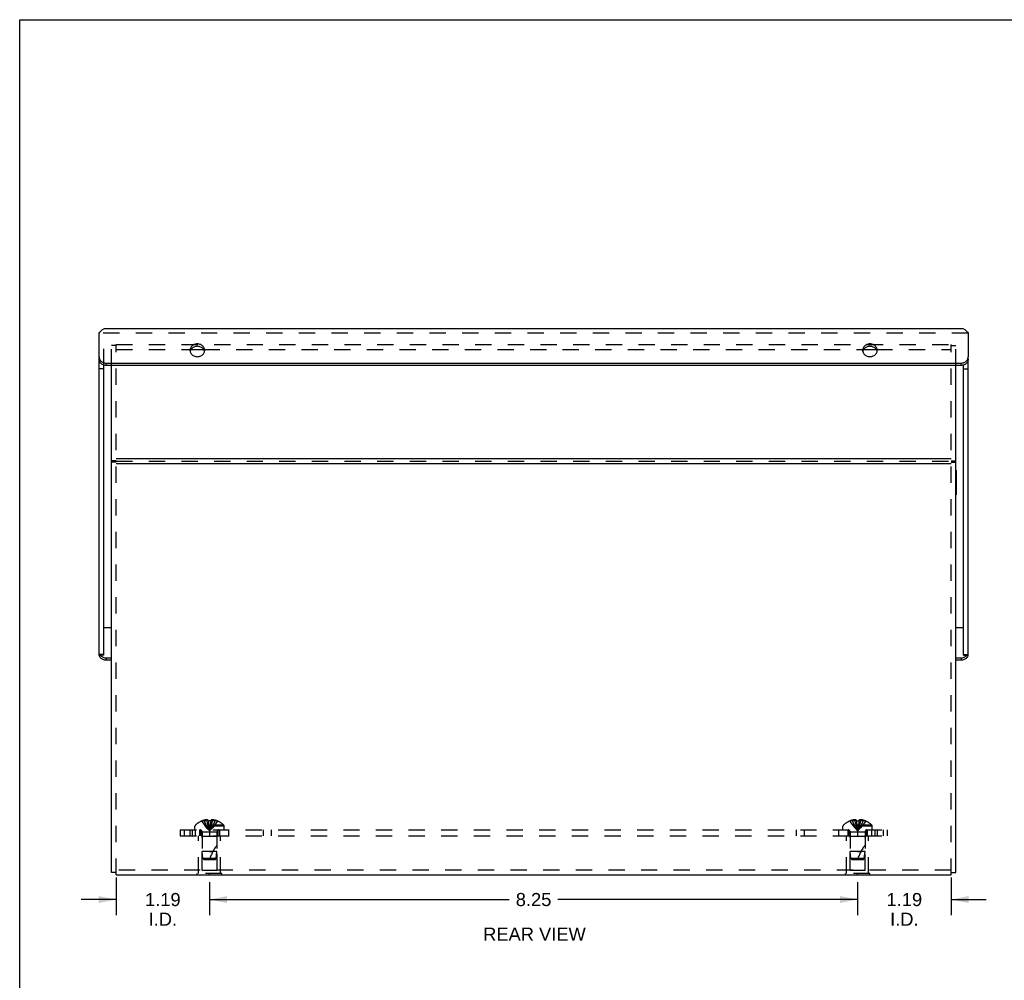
# Model space of a CAD drawing. Header units: inches. Extents: x 0 to 37.8, y 0 to 24.4.
# Tile 2 of 12: x 0 to 12.5, y 12.2 to 24.4. Entities that reach past the tile are written whole.
import ezdxf

# ---------------------------------------------------------------- set-up
doc = ezdxf.new("R2010")
doc.units = ezdxf.units.IN
doc.header["$LTSCALE"] = 2.077778
doc.header["$MEASUREMENT"] = 0
doc.linetypes.add('HIDDEN', pattern=[0.2, 0.1, -0.1])
doc.layers.get('0').update_dxf_attribs({"linetype": 'CONTINUOUS'})
for name, color, linetype in [('DEFAULT_2', 8, 'HIDDEN'), ('DIMENSIONS', 7, 'CONTINUOUS'), ('DOOR_ASSEMBLY', 7, 'CONTINUOUS')]:
    doc.layers.add(name, color=color, linetype=linetype)
doc.styles.get("Standard").update_dxf_attribs({"font": 'arial.ttf'})
doc.dimstyles.new('DIMSTYLE_1', dxfattribs={"dimtxt": 0.166667, "dimasz": 0.222222, "dimexe": 0.09, "dimexo": 0.07, "dimgap": 0.0375, "dimtad": 0, "dimtih": 1, "dimtoh": 1, "dimzin": 4, "dimdsep": 46, "dimtxsty": 'Standard', "dimblk": '_FILLED', "dimblk1": '_FILLED', "dimblk2": '_FILLED', "dimcen": 0.09, "dimazin": 1, "dimtfac": 1, "dimtdec": 3, "dimtofl": 0, "dimtmove": 0, "dimatfit": 3, "dimldrblk": '_FILLED', "dimfxl": 0, "dimtolj": 1, "dimtzin": 4, "dimarcsym": 0})

# ---------------------------------------------------------------- blocks, each defined once
blk = doc.blocks.new('_FILLED')
at = {"color": 0, "linetype": 'ByBlock'}
blk.add_solid([(0, 0), (-1, 0.2), (-1, -0.2)], dxfattribs=at)
blk = doc.blocks.new('*D22')
at = {"layer": 'DIMENSIONS', "color": 2, "linetype": 'Continuous'}
for p, q in [((2.417, 13.469), (2.417, 13.05)), ((10.667, 13.469), (10.667, 13.05)), ((2.417, 13.25), (6.233, 13.25)), ((10.667, 13.25), (6.852, 13.25))]:
    blk.add_line(p, q, dxfattribs=at)
at = {"layer": 'DIMENSIONS', "color": 2, "linetype": 'Continuous', "xscale": 0.2222222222, "yscale": 0.2222222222, "zscale": 0.2222222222, "rotation": 180}
blk.add_blockref('_FILLED', (2.417, 13.25), dxfattribs=at)
at = {"layer": 'DIMENSIONS', "color": 2, "linetype": 'Continuous', "xscale": 0.2222222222, "yscale": 0.2222222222, "zscale": 0.2222222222}
blk.add_blockref('_FILLED', (10.667, 13.25), dxfattribs=at)
at = {"layer": 'DIMENSIONS', "color": 2, "linetype": 'Continuous', "insert": (6.542, 13.333), "char_height": 0.1667, "width": 0.45291, "attachment_point": 2, "line_spacing_factor": 0.9}
blk.add_mtext('8.25', dxfattribs=at)
blk = doc.blocks.new('*D24')
at = {"layer": 'DIMENSIONS', "color": 2, "linetype": 'Continuous'}
for p, q in [((10.667, 13.469), (10.667, 13.05)), ((11.857, 13.529), (11.857, 13.05)), ((10.667, 13.25), (10.223, 13.25)), ((11.857, 13.25), (12.302, 13.25))]:
    blk.add_line(p, q, dxfattribs=at)
at = {"layer": 'DIMENSIONS', "color": 2, "linetype": 'Continuous', "xscale": 0.2222222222, "yscale": 0.2222222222, "zscale": 0.2222222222}
blk.add_blockref('_FILLED', (10.667, 13.25), dxfattribs=at)
at = {"layer": 'DIMENSIONS', "color": 2, "linetype": 'Continuous', "xscale": 0.2222222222, "yscale": 0.2222222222, "zscale": 0.2222222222, "rotation": 180}
blk.add_blockref('_FILLED', (11.857, 13.25), dxfattribs=at)
at = {"layer": 'DIMENSIONS', "color": 2, "linetype": 'Continuous', "insert": (11.262, 13.333), "char_height": 0.1667, "width": 0.45291, "attachment_point": 2, "line_spacing_factor": 0.9}
blk.add_mtext('1.19\\PI.D.', dxfattribs=at)
blk = doc.blocks.new('*D25')
at = {"layer": 'DIMENSIONS', "color": 2, "linetype": 'Continuous'}
for p, q in [((1.227, 13.529), (1.227, 13.05)), ((2.417, 13.469), (2.417, 13.05)), ((1.227, 13.25), (0.783, 13.25)), ((2.417, 13.25), (2.862, 13.25))]:
    blk.add_line(p, q, dxfattribs=at)
at = {"layer": 'DIMENSIONS', "color": 2, "linetype": 'Continuous', "xscale": 0.2222222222, "yscale": 0.2222222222, "zscale": 0.2222222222}
blk.add_blockref('_FILLED', (1.227, 13.25), dxfattribs=at)
at = {"layer": 'DIMENSIONS', "color": 2, "linetype": 'Continuous', "xscale": 0.2222222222, "yscale": 0.2222222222, "zscale": 0.2222222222, "rotation": 180}
blk.add_blockref('_FILLED', (2.417, 13.25), dxfattribs=at)
at = {"layer": 'DIMENSIONS', "color": 2, "linetype": 'Continuous', "insert": (1.822, 13.333), "char_height": 0.1667, "width": 0.45291, "attachment_point": 2, "line_spacing_factor": 0.9}
blk.add_mtext('1.19\\PI.D.', dxfattribs=at)

msp = doc.modelspace()

# ---------------------------------------------------------------- linework, layer by layer
at = {"color": 7, "linetype": 'Continuous'}
for p, q in [((0, 0), (0, 24.4444)), ((0, 24.4444), (37.7778, 24.4444)), ((1.2274, 18.8332), (1.1674, 18.8332)), ((1.2274, 18.8132), (1.1674, 18.8132)), ((11.8574, 18.8332), (11.9174, 18.8332)), ((11.8574, 18.8132), (11.9174, 18.8132)), ((11.9214, 18.7112), (11.9174, 18.7112)), ((11.9214, 18.7112), (11.9214, 18.3992)), ((11.9214, 18.5552), (11.9174, 18.5552)), ((11.9214, 18.3992), (11.9174, 18.3992)), ((1.2274, 13.5952), (1.1674, 13.5952)), ((2.2614, 13.5609), (2.2614, 13.5649)), ((2.5734, 13.5609), (2.2614, 13.5609)), ((2.4174, 13.5609), (2.4174, 13.5649)), ((2.5734, 13.5609), (2.5734, 13.5649)), ((10.5114, 13.5609), (10.5114, 13.5649)), ((10.8234, 13.5609), (10.5114, 13.5609)), ((10.6674, 13.5609), (10.6674, 13.5649)), ((10.8234, 13.5609), (10.8234, 13.5649)), ((11.8574, 13.5952), (11.9174, 13.5952))]:
    msp.add_line(p, q, dxfattribs=at)
at = {"color": 3, "linetype": 'Continuous'}
for p, q in [((2.1813, 20.25), (2.3411, 20.25)), ((10.7438, 20.25), (10.9036, 20.25)), ((1.1674, 13.5952), (1.1674, 20.0455)), ((11.9174, 13.5952), (11.9174, 20.0455)), ((1.2274, 18.8595), (11.8574, 18.8595)), ((1.2274, 18.7995), (11.8574, 18.7995)), ((1.2274, 13.5649), (11.8574, 13.5649))]:
    msp.add_line(p, q, dxfattribs=at)
at = {"layer": 'DEFAULT_2', "color": 8, "linetype": 'HIDDEN'}
for p, q in [((1.2274, 13.5649), (1.2274, 20.31)), ((1.2274, 20.31), (11.8574, 20.31)), ((11.8574, 13.5649), (11.8574, 20.31)), ((1.1674, 20.0455), (1.1674, 20.2986)), ((1.2274, 20.2986), (1.1674, 20.2986)), ((1.2274, 20.25), (2.1813, 20.25)), ((2.3411, 20.25), (10.7438, 20.25)), ((10.9036, 20.25), (11.8574, 20.25)), ((11.8574, 20.2986), (11.9174, 20.2986)), ((11.9174, 20.0455), (11.9174, 20.2986)), ((1.2274, 18.8295), (11.8574, 18.8295)), ((2.2309, 14.1359), (2.2309, 14.1824)), ((2.6039, 14.1824), (2.2309, 14.1824)), ((2.5977, 14.1969), (2.2372, 14.1969)), ((2.3179, 14.2492), (2.3182, 14.2488)), ((2.3191, 14.2492), (2.3182, 14.2488)), ((2.4019, 14.2492), (2.3191, 14.2492)), ((2.3489, 14.2492), (2.3489, 14.2593)), ((2.3825, 14.2492), (2.3825, 14.2642)), ((2.3848, 14.2639), (2.3825, 14.2642)), ((2.4019, 14.2492), (2.4019, 14.2593)), ((2.4019, 14.2492), (2.4041, 14.2267)), ((2.4019, 14.2492), (2.402, 14.2488)), ((2.4041, 14.2271), (2.4064, 14.2053)), ((2.4064, 14.2055), (2.4089, 14.1844)), ((2.4089, 14.1846), (2.4116, 14.1641)), ((2.4329, 14.2492), (2.4308, 14.2267)), ((2.4329, 14.2593), (2.4329, 14.2492)), ((2.4329, 14.2488), (2.4329, 14.2492)), ((2.5157, 14.2492), (2.4329, 14.2492)), ((2.4523, 14.2492), (2.4523, 14.2642)), ((2.4859, 14.2492), (2.4859, 14.2593)), ((2.5157, 14.2492), (2.5167, 14.2488)), ((2.5169, 14.2492), (2.5167, 14.2488)), ((2.6039, 14.1359), (2.6039, 14.1824)), ((10.8539, 14.1824), (10.4809, 14.1824)), ((10.4809, 14.1359), (10.4809, 14.1824)), ((10.8477, 14.1969), (10.4872, 14.1969)), ((10.5679, 14.2492), (10.5682, 14.2488)), ((10.5691, 14.2492), (10.5682, 14.2488)), ((10.6519, 14.2492), (10.5691, 14.2492)), ((10.5989, 14.2492), (10.5989, 14.2593)), ((10.6325, 14.2492), (10.6325, 14.2642)), ((10.6519, 14.2492), (10.6519, 14.2593)), ((10.6519, 14.2492), (10.6541, 14.2267)), ((10.6519, 14.2492), (10.652, 14.2488)), ((10.6541, 14.2271), (10.6564, 14.2053)), ((10.6564, 14.2055), (10.6589, 14.1844)), ((10.6589, 14.1846), (10.6616, 14.1641)), ((10.6829, 14.2492), (10.6808, 14.2267)), ((10.6829, 14.2593), (10.6829, 14.2492)), ((10.7657, 14.2492), (10.6829, 14.2492)), ((10.6829, 14.2488), (10.6829, 14.2492)), ((10.7023, 14.2492), (10.7023, 14.2642)), ((10.7359, 14.2492), (10.7359, 14.2593)), ((10.7667, 14.2488), (10.7657, 14.2492)), ((10.7669, 14.2492), (10.7667, 14.2488)), ((10.8539, 14.1359), (10.8539, 14.1824)), ((2.0424, 14.1359), (2.0424, 14.0609)), ((2.0424, 14.1359), (11.0424, 14.1359)), ((2.0424, 14.0609), (11.0424, 14.0609)), ((2.0941, 14.1359), (2.0941, 14.0609)), ((2.1674, 14.1359), (2.1674, 14.0609)), ((2.1965, 14.1359), (2.1965, 14.0609)), ((2.2364, 14.0609), (2.2364, 14.1359)), ((2.2774, 13.5819), (2.2774, 14.0609)), ((2.2924, 14.0609), (2.2924, 14.1359)), ((2.3084, 14.0609), (2.3084, 14.1359)), ((2.3224, 14.0509), (2.3124, 14.0609)), ((2.3224, 13.6234), (2.3224, 14.0509)), ((2.5124, 14.0509), (2.3224, 14.0509)), ((2.3234, 14.1077), (2.3234, 13.8609)), ((2.5114, 14.1077), (2.3234, 14.1077)), ((2.4174, 14.1359), (2.4174, 14.0609)), ((2.5114, 14.1077), (2.5114, 13.8609)), ((2.5124, 14.0509), (2.5224, 14.0609)), ((2.5124, 13.6234), (2.5124, 14.0509)), ((2.5264, 14.0609), (2.5264, 14.1359)), ((2.5424, 14.1359), (2.5424, 14.0609)), ((2.5574, 13.5819), (2.5574, 14.0609)), ((2.6594, 14.1359), (2.6594, 14.0609)), ((3.099, 14.1359), (3.099, 14.0609)), ((3.2002, 14.1359), (3.2002, 14.0609)), ((9.8846, 14.1359), (9.8846, 14.0609)), ((9.9859, 14.1359), (9.9859, 14.0609)), ((10.4255, 14.1359), (10.4255, 14.0609)), ((10.5274, 13.5819), (10.5274, 14.0609)), ((10.5424, 14.1359), (10.5424, 14.0609)), ((10.5584, 14.0609), (10.5584, 14.1359)), ((10.5724, 14.0509), (10.5624, 14.0609)), ((10.7624, 14.0509), (10.5724, 14.0509)), ((10.5724, 13.6234), (10.5724, 14.0509)), ((10.7614, 14.1077), (10.5734, 14.1077)), ((10.5734, 14.1077), (10.5734, 13.8609)), ((10.6674, 14.1359), (10.6674, 14.0609)), ((10.7614, 14.1077), (10.7614, 13.8609)), ((10.7624, 14.0509), (10.7724, 14.0609)), ((10.7624, 13.6234), (10.7624, 14.0509)), ((10.7764, 14.0609), (10.7764, 14.1359)), ((10.7924, 14.0609), (10.7924, 14.1359)), ((10.8074, 13.5819), (10.8074, 14.0609)), ((10.8484, 14.0609), (10.8484, 14.1359)), ((10.8884, 14.1359), (10.8884, 14.0609)), ((10.9174, 14.1359), (10.9174, 14.0609)), ((10.9907, 14.1359), (10.9907, 14.0609)), ((11.0424, 14.1359), (11.0424, 14.0609)), ((2.3324, 13.7708), (2.3234, 13.8609)), ((2.4174, 13.8609), (2.3234, 13.8609)), ((2.5114, 13.8609), (2.4174, 13.8609)), ((2.4174, 13.8609), (2.4594, 13.8609)), ((2.5024, 13.7708), (2.5114, 13.8609)), ((10.6674, 13.8609), (10.5734, 13.8609)), ((10.5824, 13.7708), (10.5734, 13.8609)), ((10.6674, 13.8609), (10.7094, 13.8609)), ((10.7614, 13.8609), (10.6674, 13.8609)), ((10.7524, 13.7708), (10.7614, 13.8609)), ((2.3434, 13.7609), (2.3324, 13.7708)), ((2.5024, 13.7708), (2.3324, 13.7708)), ((2.3434, 13.7609), (2.4914, 13.7609)), ((2.4914, 13.7609), (2.5024, 13.7708)), ((10.7524, 13.7708), (10.5824, 13.7708)), ((10.5934, 13.7609), (10.5824, 13.7708)), ((10.5934, 13.7609), (10.7414, 13.7609)), ((10.7414, 13.7609), (10.7524, 13.7708)), ((11.8574, 13.6249), (1.2274, 13.6249)), ((2.2614, 13.5649), (2.2614, 13.5819)), ((2.5734, 13.5819), (2.2614, 13.5819)), ((2.3224, 13.6234), (2.5124, 13.6234)), ((2.4174, 13.5649), (2.4174, 13.5819)), ((2.5734, 13.5649), (2.5734, 13.5819)), ((10.8234, 13.5819), (10.5114, 13.5819)), ((10.5114, 13.5649), (10.5114, 13.5819)), ((10.5724, 13.6234), (10.7624, 13.6234)), ((10.6674, 13.5649), (10.6674, 13.5819)), ((10.8234, 13.5649), (10.8234, 13.5819))]:
    msp.add_line(p, q, dxfattribs=at)
for points in [[(2.3182, 14.2488), (2.3319, 14.2267), (2.3467, 14.2053), (2.3627, 14.1844), (2.3798, 14.1641), (2.398, 14.1443), (2.4174, 14.1252)], [(2.3825, 14.2642), (2.3783, 14.2639), (2.3741, 14.2635), (2.3699, 14.263), (2.3657, 14.2625), (2.3615, 14.2618), (2.3573, 14.2611), (2.3531, 14.2602), (2.3489, 14.2593)], [(2.3489, 14.2492), (2.3584, 14.2271), (2.3686, 14.2055), (2.3796, 14.1846), (2.3914, 14.1642), (2.404, 14.1444), (2.4174, 14.1252)], [(2.3825, 14.2492), (2.3873, 14.2271), (2.3926, 14.2055), (2.3982, 14.1846), (2.4042, 14.1642), (2.4106, 14.1444), (2.4174, 14.1252)], [(2.3848, 14.2639), (2.3872, 14.2635), (2.3895, 14.2631), (2.3919, 14.2625), (2.3944, 14.2619), (2.3968, 14.2611), (2.3993, 14.2603), (2.4019, 14.2593)], [(2.4174, 14.2492), (2.4148, 14.2492), (2.4122, 14.2492), (2.4097, 14.2491), (2.4071, 14.249), (2.4045, 14.2489), (2.402, 14.2488)], [(2.4115, 14.1642), (2.4144, 14.1444), (2.4174, 14.1252)], [(2.4523, 14.2492), (2.4475, 14.2271), (2.4423, 14.2055), (2.4367, 14.1846), (2.4307, 14.1642), (2.4242, 14.1444), (2.4174, 14.1252)], [(2.4859, 14.2492), (2.4765, 14.2271), (2.4662, 14.2055), (2.4552, 14.1846), (2.4434, 14.1642), (2.4308, 14.1444), (2.4174, 14.1252)], [(2.4329, 14.2488), (2.4303, 14.2489), (2.4278, 14.249), (2.4252, 14.2491), (2.4226, 14.2492), (2.42, 14.2492), (2.4174, 14.2492)], [(2.5167, 14.2488), (2.503, 14.2267), (2.4882, 14.2053), (2.4722, 14.1844), (2.4551, 14.1641), (2.4368, 14.1443), (2.4174, 14.1252)], [(2.4308, 14.2271), (2.4284, 14.2053), (2.426, 14.1844), (2.4233, 14.1641), (2.4204, 14.1443), (2.4174, 14.1252)], [(2.4285, 14.2055), (2.426, 14.1846), (2.4233, 14.1642), (2.4205, 14.1444), (2.4174, 14.1252)], [(2.4523, 14.2642), (2.45, 14.2639), (2.4477, 14.2635), (2.4453, 14.2631), (2.4429, 14.2625), (2.4405, 14.2619), (2.438, 14.2611), (2.4355, 14.2603), (2.4329, 14.2593)], [(2.4691, 14.2625), (2.4649, 14.263), (2.4607, 14.2635), (2.4565, 14.2639), (2.4523, 14.2642)], [(2.4691, 14.2625), (2.4733, 14.2618), (2.4775, 14.2611), (2.4817, 14.2602), (2.4859, 14.2593)], [(10.5682, 14.2488), (10.5819, 14.2267), (10.5967, 14.2053), (10.6127, 14.1844), (10.6298, 14.1641), (10.648, 14.1443), (10.6674, 14.1252)], [(10.6325, 14.2642), (10.6283, 14.2639), (10.6241, 14.2635), (10.6199, 14.263), (10.6157, 14.2625), (10.6115, 14.2618), (10.6073, 14.2611), (10.6031, 14.2602), (10.5989, 14.2593)], [(10.5989, 14.2492), (10.6084, 14.2271), (10.6186, 14.2055), (10.6296, 14.1846), (10.6414, 14.1642), (10.654, 14.1444), (10.6674, 14.1252)], [(10.6519, 14.2593), (10.6493, 14.2603), (10.6468, 14.2611), (10.6444, 14.2619), (10.6419, 14.2625), (10.6395, 14.2631), (10.6372, 14.2635), (10.6348, 14.2639), (10.6325, 14.2642)], [(10.6325, 14.2492), (10.6373, 14.2271), (10.6426, 14.2055), (10.6482, 14.1846), (10.6542, 14.1642), (10.6606, 14.1444), (10.6674, 14.1252)], [(10.652, 14.2488), (10.6545, 14.2489), (10.6571, 14.249), (10.6597, 14.2491), (10.6622, 14.2492), (10.6648, 14.2492), (10.6674, 14.2492)], [(10.6615, 14.1642), (10.6644, 14.1444), (10.6674, 14.1252)], [(10.6674, 14.2492), (10.67, 14.2492), (10.6726, 14.2492), (10.6752, 14.2491), (10.6778, 14.249), (10.6803, 14.2489), (10.6829, 14.2488)], [(10.7023, 14.2492), (10.6975, 14.2271), (10.6923, 14.2055), (10.6867, 14.1846), (10.6807, 14.1642), (10.6742, 14.1444), (10.6674, 14.1252)], [(10.7359, 14.2492), (10.7265, 14.2271), (10.7162, 14.2055), (10.7052, 14.1846), (10.6934, 14.1642), (10.6808, 14.1444), (10.6674, 14.1252)], [(10.7667, 14.2488), (10.753, 14.2267), (10.7382, 14.2053), (10.7222, 14.1844), (10.7051, 14.1641), (10.6868, 14.1443), (10.6674, 14.1252)], [(10.6808, 14.2271), (10.6784, 14.2053), (10.676, 14.1844), (10.6733, 14.1641), (10.6704, 14.1443), (10.6674, 14.1252)], [(10.6785, 14.2055), (10.676, 14.1846), (10.6733, 14.1642), (10.6705, 14.1444), (10.6674, 14.1252)], [(10.7023, 14.2642), (10.7, 14.2639), (10.6977, 14.2635), (10.6953, 14.2631), (10.6929, 14.2625), (10.6905, 14.2619), (10.688, 14.2611), (10.6855, 14.2603), (10.6829, 14.2593)], [(10.7359, 14.2593), (10.7317, 14.2602), (10.7275, 14.2611), (10.7233, 14.2618), (10.7191, 14.2625), (10.7149, 14.263), (10.7107, 14.2635), (10.7065, 14.2639), (10.7023, 14.2642)], [(2.4116, 14.1641), (2.4144, 14.1443), (2.4174, 14.1252)], [(10.6616, 14.1641), (10.6644, 14.1443), (10.6674, 14.1252)]]:
    msp.add_lwpolyline(points, dxfattribs=at)
for centre, radius, start, end in [((2.2509, 14.1824), 0.02, 133.5138, 180), ((2.4174, 14.007), 0.2618, 112.36129, 133.5138), ((2.4174, 14.007), 0.2614, 105.19411, 112.08938), ((2.4174, 14.007), 0.2614, 67.91062, 74.80589), ((2.4174, 14.007), 0.2618, 46.4862, 67.63871), ((2.5839, 14.1824), 0.02, 0, 46.4862), ((10.5009, 14.1824), 0.02, 133.5138, 180), ((10.6674, 14.007), 0.2618, 112.36129, 133.5138), ((10.6674, 14.007), 0.2614, 105.19411, 112.08938), ((10.6674, 14.007), 0.2614, 67.91062, 74.80589), ((10.6674, 14.007), 0.2618, 46.4862, 67.63871), ((10.8339, 14.1824), 0.02, 0, 46.4862), ((2.2952, 14.1077), 0.0282, 0, 90), ((2.5396, 14.1077), 0.0282, 90, 180), ((10.5452, 14.1077), 0.0282, 0, 90), ((10.7896, 14.1077), 0.0282, 90, 180), ((2.9627, 13.5907), 0.5712, 142.18624, 162.66464), ((11.2127, 13.5907), 0.5712, 142.18624, 162.66464)]:
    msp.add_arc(centre, radius, start, end, dxfattribs=at)
at = {"layer": 'DOOR_ASSEMBLY', "color": 3, "linetype": 'Continuous'}
for p, q in [((1.0112, 20.1534), (1.0112, 20.4566)), ((1.0912, 20.5166), (11.9937, 20.5166)), ((12.0737, 20.4566), (12.0737, 20.1534)), ((1.0112, 16.3572), (1.0112, 20.1234)), ((1.1012, 20.0755), (11.9837, 20.0755)), ((12.0737, 16.3572), (12.0737, 20.1234)), ((12.0719, 16.3572), (12.0714, 16.3548)), ((1.1674, 16.2942), (1.1012, 16.2942)), ((11.9837, 16.2942), (11.9174, 16.2942))]:
    msp.add_line(p, q, dxfattribs=at)
at = {"layer": 'DOOR_ASSEMBLY', "color": 8, "linetype": 'HIDDEN'}
for p, q in [((12.0737, 20.4566), (1.0112, 20.4566)), ((1.0712, 20.05), (1.0712, 20.4266))]:
    msp.add_line(p, q, dxfattribs=at)
at = {"layer": 'DOOR_ASSEMBLY', "color": 7, "linetype": 'Continuous'}
for p, q in [((2.1701, 20.2273), (2.1692, 20.2229)), ((2.3531, 20.2229), (2.3522, 20.2273)), ((10.7326, 20.2273), (10.7317, 20.2229)), ((10.9156, 20.2229), (10.9147, 20.2273)), ((1.0112, 20.1234), (1.0112, 20.1534)), ((1.1012, 20.0455), (1.1012, 20.0755)), ((11.9837, 20.0455), (11.9837, 20.0755)), ((12.0737, 20.1234), (12.0737, 20.1534)), ((1.0712, 20.0005), (1.0112, 20.0005)), ((1.0712, 16.3572), (1.0712, 20.05)), ((11.9837, 20.0455), (1.1012, 20.0455)), ((12.0137, 16.3572), (12.0137, 20.05)), ((12.0137, 20.0005), (12.0737, 20.0005)), ((1.1674, 16.7053), (1.0712, 16.7053)), ((12.0137, 16.7053), (11.9174, 16.7053)), ((1.0712, 16.3692), (1.0112, 16.3692)), ((1.0712, 16.3572), (1.0112, 16.3572)), ((1.1012, 16.3242), (1.1012, 16.2942)), ((1.1012, 16.3242), (1.1674, 16.3242)), ((11.9174, 16.3242), (11.9837, 16.3242)), ((11.9837, 16.3242), (11.9837, 16.2942)), ((12.0137, 16.3692), (12.0737, 16.3692)), ((12.0137, 16.3572), (12.0737, 16.3572))]:
    msp.add_line(p, q, dxfattribs=at)
at = {"layer": 'DOOR_ASSEMBLY', "color": 3, "linetype": 'Continuous'}
for points in [[(1.0112, 20.4566), (1.0197, 20.4678), (1.0283, 20.4782), (1.0369, 20.4875), (1.0455, 20.4957), (1.054, 20.5026), (1.0626, 20.5083), (1.0712, 20.5125), (1.0797, 20.5152), (1.0883, 20.5165), (1.0912, 20.5166)], [(11.9937, 20.5166), (11.9965, 20.5165), (12.0051, 20.5152), (12.0137, 20.5125), (12.0222, 20.5083), (12.0308, 20.5026), (12.0394, 20.4957), (12.048, 20.4875), (12.0565, 20.4782), (12.0651, 20.4678), (12.0737, 20.4566)], [(2.3549, 20.2379), (2.3542, 20.2477), (2.3522, 20.2573), (2.3488, 20.2667), (2.3442, 20.2756), (2.3383, 20.284), (2.3313, 20.2917), (2.3233, 20.2986), (2.3144, 20.3047), (2.3047, 20.3098), (2.2944, 20.3138), (2.2836, 20.3167), (2.2725, 20.3185), (2.2612, 20.3191), (2.2499, 20.3185), (2.2387, 20.3167), (2.2279, 20.3138), (2.2176, 20.3098), (2.2079, 20.3047), (2.199, 20.2986), (2.191, 20.2917), (2.184, 20.284), (2.1782, 20.2756), (2.1735, 20.2667), (2.1701, 20.2573), (2.1681, 20.2477), (2.1674, 20.2379)], [(10.9174, 20.2379), (10.9167, 20.2477), (10.9147, 20.2573), (10.9113, 20.2667), (10.9067, 20.2756), (10.9008, 20.284), (10.8938, 20.2917), (10.8858, 20.2986), (10.8769, 20.3047), (10.8672, 20.3098), (10.8569, 20.3138), (10.8461, 20.3167), (10.835, 20.3185), (10.8237, 20.3191), (10.8124, 20.3185), (10.8012, 20.3167), (10.7904, 20.3138), (10.7801, 20.3098), (10.7704, 20.3047), (10.7615, 20.2986), (10.7535, 20.2917), (10.7465, 20.284), (10.7407, 20.2756), (10.736, 20.2667), (10.7326, 20.2573), (10.7306, 20.2477), (10.7299, 20.2379)], [(2.1674, 20.2379), (2.1681, 20.228), (2.1701, 20.2184)], [(2.1701, 20.2184), (2.1735, 20.2091), (2.1782, 20.2001), (2.184, 20.1918), (2.191, 20.184), (2.199, 20.1771), (2.2079, 20.1711), (2.2176, 20.166), (2.2279, 20.162), (2.2387, 20.1591), (2.2499, 20.1573), (2.2612, 20.1567), (2.2725, 20.1573), (2.2836, 20.1591), (2.2944, 20.162), (2.3047, 20.166), (2.3144, 20.1711), (2.3233, 20.1771), (2.3313, 20.184), (2.3383, 20.1918), (2.3442, 20.2001), (2.3488, 20.2091), (2.3522, 20.2184), (2.3542, 20.228), (2.3549, 20.2379)], [(10.7299, 20.2379), (10.7306, 20.228), (10.7326, 20.2184)], [(10.7326, 20.2184), (10.736, 20.2091), (10.7407, 20.2001), (10.7465, 20.1918), (10.7535, 20.184), (10.7615, 20.1771), (10.7704, 20.1711), (10.7801, 20.166), (10.7904, 20.162), (10.8012, 20.1591), (10.8124, 20.1573), (10.8237, 20.1567), (10.835, 20.1573), (10.8461, 20.1591), (10.8569, 20.162), (10.8672, 20.166), (10.8769, 20.1711), (10.8858, 20.1771), (10.8938, 20.184), (10.9008, 20.1918), (10.9067, 20.2001), (10.9113, 20.2091), (10.9147, 20.2184), (10.9167, 20.228), (10.9174, 20.2379)], [(1.0112, 20.1534), (1.0118, 20.1447), (1.0134, 20.1361)], [(1.0134, 20.1361), (1.0162, 20.1277), (1.0201, 20.1196)], [(1.0201, 20.1196), (1.025, 20.112), (1.0308, 20.1048), (1.0375, 20.0983), (1.0451, 20.0925), (1.0533, 20.0874), (1.0621, 20.0832), (1.0715, 20.0799), (1.0811, 20.0775), (1.091, 20.076), (1.1012, 20.0755)], [(11.9837, 20.0755), (11.9938, 20.076), (12.0037, 20.0775), (12.0134, 20.0799), (12.0227, 20.0832), (12.0316, 20.0874), (12.0398, 20.0925), (12.0473, 20.0983), (12.054, 20.1048), (12.0599, 20.112), (12.0648, 20.1196)], [(12.0648, 20.1196), (12.0686, 20.1277), (12.0714, 20.1361), (12.0731, 20.1447), (12.0737, 20.1534)], [(1.1012, 16.2942), (1.091, 16.2947), (1.0811, 16.2962), (1.0715, 16.2986), (1.0621, 16.302), (1.0533, 16.3062), (1.0451, 16.3113), (1.0375, 16.3171), (1.0308, 16.3236), (1.025, 16.3307), (1.0201, 16.3384), (1.0162, 16.3465), (1.0134, 16.3548), (1.0129, 16.3575)], [(12.0714, 16.3548), (12.0686, 16.3465), (12.0648, 16.3384), (12.0599, 16.3307), (12.054, 16.3236), (12.0473, 16.3171), (12.0398, 16.3113), (12.0316, 16.3062), (12.0227, 16.302), (12.0134, 16.2986), (12.0037, 16.2962), (11.9938, 16.2947), (11.9837, 16.2942)]]:
    msp.add_lwpolyline(points, dxfattribs=at)
at = {"layer": 'DOOR_ASSEMBLY', "color": 7, "linetype": 'Continuous'}
for points in [[(2.1782, 20.2456), (2.1735, 20.2367), (2.1701, 20.2273)], [(2.3442, 20.2456), (2.3383, 20.254), (2.3313, 20.2617), (2.3233, 20.2686), (2.3144, 20.2747), (2.3047, 20.2798), (2.2944, 20.2838), (2.2836, 20.2867), (2.2725, 20.2885), (2.2612, 20.2891), (2.2499, 20.2885), (2.2387, 20.2867), (2.2279, 20.2838), (2.2176, 20.2798), (2.2079, 20.2747), (2.199, 20.2686), (2.191, 20.2617), (2.184, 20.254), (2.1782, 20.2456)], [(2.3522, 20.2273), (2.3488, 20.2367), (2.3442, 20.2456)], [(10.7407, 20.2456), (10.736, 20.2367), (10.7326, 20.2273)], [(10.9067, 20.2456), (10.9008, 20.254), (10.8938, 20.2617), (10.8858, 20.2686), (10.8769, 20.2747), (10.8672, 20.2798), (10.8569, 20.2838), (10.8461, 20.2867), (10.835, 20.2885), (10.8237, 20.2891), (10.8124, 20.2885), (10.8012, 20.2867), (10.7904, 20.2838), (10.7801, 20.2798), (10.7704, 20.2747), (10.7615, 20.2686), (10.7535, 20.2617), (10.7465, 20.254), (10.7407, 20.2456)], [(10.9147, 20.2273), (10.9113, 20.2367), (10.9067, 20.2456)], [(1.0715, 20.0499), (1.0621, 20.0532), (1.0533, 20.0574), (1.0451, 20.0625), (1.0375, 20.0683), (1.0308, 20.0748), (1.025, 20.082), (1.0201, 20.0896), (1.0162, 20.0977), (1.0134, 20.1061), (1.0118, 20.1147), (1.0112, 20.1234)], [(12.0737, 20.1234), (12.0731, 20.1147), (12.0714, 20.1061), (12.0686, 20.0977), (12.0648, 20.0896), (12.0599, 20.082), (12.054, 20.0748), (12.0473, 20.0683), (12.0398, 20.0625), (12.0316, 20.0574), (12.0227, 20.0532)], [(1.1012, 20.0455), (1.091, 20.046), (1.0811, 20.0475), (1.0715, 20.0499)], [(12.0227, 20.0532), (12.0134, 20.0499), (12.0037, 20.0475), (11.9938, 20.046), (11.9837, 20.0455)], [(1.0279, 16.3572), (1.0308, 16.3536), (1.0375, 16.3471), (1.0451, 16.3413), (1.0533, 16.3362), (1.0621, 16.332), (1.0715, 16.3286), (1.0811, 16.3262), (1.091, 16.3247), (1.1012, 16.3242)], [(11.9837, 16.3242), (11.9938, 16.3247), (12.0037, 16.3262), (12.0134, 16.3286), (12.0227, 16.332), (12.0316, 16.3362), (12.0398, 16.3413), (12.0473, 16.3471), (12.054, 16.3536), (12.057, 16.3572)]]:
    msp.add_lwpolyline(points, dxfattribs=at)

# ---------------------------------------------------------------- texts
at = {"layer": 'DIMENSIONS', "color": 2, "linetype": 'Continuous', "insert": (6.5536, 12.893), "char_height": 0.16667, "width": 1.303594, "attachment_point": 2, "line_spacing_factor": 0.9}
msp.add_mtext('REAR VIEW', dxfattribs=at)

# ---------------------------------------------------------------- dimensions: what is measured, and where the dimension line sits
at = {"layer": 'DIMENSIONS', "color": 2, "linetype": 'Continuous'}
dim = msp.add_linear_dim(base=(2.4174, 13.2501), p1=(1.2274, 13.5993), p2=(2.4174, 13.5393), text='<>\\PI.D.', dimstyle='DIMSTYLE_1', dxfattribs=at)
dim.commit()
dim.dimension.update_dxf_attribs({"geometry": '*D25', "text_midpoint": (1.8224, 13.1251), "dimtype": 160})
dim = msp.add_linear_dim(base=(2.4174, 13.2501), p1=(10.6674, 13.5393), p2=(2.4174, 13.5393), angle=180, dimstyle='DIMSTYLE_1', dxfattribs=at)
dim.commit()
dim.dimension.update_dxf_attribs({"geometry": '*D22', "text_midpoint": (6.5422, 13.2491), "dimtype": 160})
dim = msp.add_linear_dim(base=(10.6674, 13.2501), p1=(11.8574, 13.5993), p2=(10.6674, 13.5393), angle=180, text='<>\\PI.D.', dimstyle='DIMSTYLE_1', dxfattribs=at)
dim.commit()
dim.dimension.update_dxf_attribs({"geometry": '*D24', "text_midpoint": (11.2624, 13.1251), "dimtype": 160})

doc.saveas('drawing.dxf')
